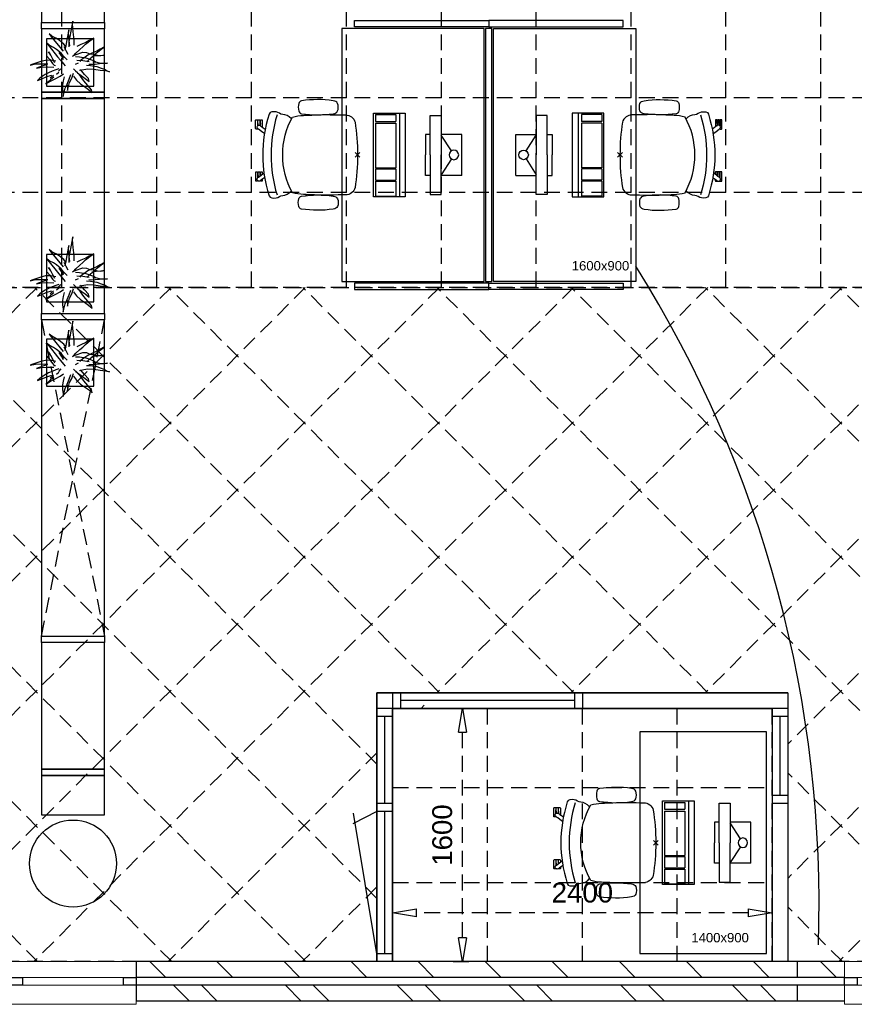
# Model space of a CAD drawing. Header units: millimetres. Extents: x -88840 to 85996, y -16279 to 104709.
# Tile 12 of 184: x -33267 to -27987, y 895 to 7120. Entities that reach past the tile are written whole.
import ezdxf

# ---------------------------------------------------------------- set-up
doc = ezdxf.new("R2010")
doc.units = ezdxf.units.MM
doc.header["$LTSCALE"] = 400
doc.header["$PDMODE"] = 3
doc.header["$PDSIZE"] = 15
doc.linetypes.add('HIDDEN', pattern=[0.375, 0.25, -0.125])
for name, color, linetype in [('-gd', 2, 'Continuous'), ('-ve', 2, 'HIDDEN'), ('inlay', 6, 'Continuous'), ('inr', 4, 'Continuous'), ('plafond', 255, 'HIDDEN'), ('plant', 114, 'Continuous'), ('plat', 5, 'Continuous'), ('sona-s008_ip0', 7, 'Continuous'), ('symbol', 1, 'Continuous'), ('timmerwerk-ge', 150, 'Continuous'), ('timmerwerk-ve', 8, 'HIDDEN')]:
    doc.layers.add(name, color=color, linetype=linetype)
for name, color, linetype, lineweight in [('Buitenkozijnen', 140, 'Continuous', 15), ('mat-baksteen', 5, 'Continuous', 25), ('mat-beton (ihwg)', 5, 'Continuous', 25), ('mat-kalkzandsteen', 5, 'Continuous', 25), ('None', 7, 'Continuous', 9)]:
    doc.layers.add(name, color=color, linetype=linetype, lineweight=lineweight)
doc.styles.add('Arial', font='arial.ttf', dxfattribs={"height": 176.388889})
doc.styles.get("Standard").update_dxf_attribs({"font": 'arial.ttf'})
doc.dimstyles.new('CAL-N1-050-25', dxfattribs={"dimscale": 50, "dimtxt": 2.5, "dimasz": 3, "dimexe": 1.5, "dimexo": 0, "dimgap": 0.3, "dimtad": 0, "dimdec": 4, "dimrnd": 1, "dimdsep": 46, "dimtxsty": 'Standard', "dimblk": 'CLOSED', "dimcen": 0, "dimdle": 1.25, "dimclrt": 249, "dimadec": 0, "dimazin": 0, "dimtfac": 0.9, "dimtdec": 4, "dimtix": 1, "dimtmove": 0, "dimatfit": 3, "dimldrblk": 'CLOSED', "dimfxl": 1, "dimtvp": 1, "dimtolj": 1, "dimtzin": 0, "dimarcsym": 0})

# ---------------------------------------------------------------- blocks, each defined once
blk = doc.blocks.new('plafond03')
at = {"layer": 'inlay'}
for points in [[(16442, -8252.2), (19042, -8252.2), (19042, -9952.2), (16442, -9952.2)], [(16542, -8352.2), (18942, -8352.2), (18942, -9952.2), (16542, -9952.2)]]:
    blk.add_lwpolyline(points, close=True, dxfattribs=at)
at = {"layer": 'plafond'}
for p, q in [((14450, -5690.3), (14450, -2292.3)), ((15050, -5690.3), (15050, -2292.3)), ((15650, -5690.3), (15650, -2292.3)), ((16250, -5690.3), (16250, -2292.3)), ((16850, -5690.3), (16850, -2292.3)), ((17450, -5690.3), (17450, -2292.3)), ((18050, -5690.3), (18050, -2292.3)), ((18650, -5690.3), (18650, -2292.3)), ((19250, -5690.3), (19250, -2292.3)), ((24050, -4490.3), (5215, -4490.3)), ((24050, -5090.3), (5215, -5090.3)), ((24050, -5690.3), (6875, -5690.3)), ((14292.3, -5690.3), (10030.3, -9952.2)), ((14296.2, -9952.2), (10034.2, -5690.3)), ((15140.8, -5690.3), (10878.9, -9952.2)), ((15144.7, -9952.2), (10882.7, -5690.3)), ((15989.3, -5690.3), (11727.4, -9952.2)), ((15993.2, -9952.2), (11731.3, -5690.3)), ((16837.9, -5690.3), (12575.9, -9952.2)), ((16442, -9552.4), (12579.8, -5690.3)), ((17686.4, -5690.3), (13424.4, -9952.2)), ((16442, -8703.9), (13428.3, -5690.3)), ((18534.9, -5690.3), (14273, -9952.2)), ((16838.8, -8252.2), (14276.9, -5690.3)), ((17687.3, -8252.2), (15125.4, -5690.3)), ((18535.9, -8252.2), (15973.9, -5690.3)), ((19383.5, -5690.3), (16821.5, -8252.2)), ((20558, -9425.9), (16822.4, -5690.3)), ((20232, -5690.3), (17670, -8252.2)), ((20558, -8577.4), (17671, -5690.3)), ((21080.5, -5690.3), (18518.5, -8252.2)), ((21081.5, -8252.2), (18519.5, -5690.3)), ((21929, -5690.3), (19042, -8577.4)), ((22777.6, -5690.3), (19042, -9425.9)), ((21930, -8252.2), (19368, -5690.3)), ((16742, -8331.8), (16721.5, -8352.2)), ((17142, -9952.2), (17142, -8352.2)), ((17742, -9952.2), (17742, -8352.2)), ((18342, -9952.2), (18342, -8352.2)), ((18942, -9952.2), (18942, -8352.2)), ((16442, -8631.8), (15121.5, -9952.2)), ((20235.9, -9952.2), (19042, -8758.3)), ((20558, -8758.3), (19364.1, -9952.2)), ((16542, -8852.2), (18942, -8852.2)), ((16542, -9452.2), (18942, -9452.2)), ((16442, -9480.3), (15970, -9952.2)), ((19387.3, -9952.2), (19042, -9606.9))]:
    blk.add_line(p, q, dxfattribs=at)
for points in [[(7270, -9952.2), (5440, -9952.2), (5440, -7522.3), (5215, -7522.3), (5215, -2292.3), (31910, -2292.3), (31910, -9707.3), (31730, -9707.3), (31730, -9952.2), (5440, -9952.2)], [(27670, -5690.3), (31910, -5690.3), (31910, -2292.3), (5215, -2292.3), (5215, -5690.3), (22390, -5690.3)]]:
    blk.add_lwpolyline(points, dxfattribs=at)
for points in [[(16442, -8252.2), (19042, -8252.2), (19042, -9952.2), (16442, -9952.2)], [(16542, -8352.2), (18942, -8352.2), (18942, -9952.2), (16542, -9952.2)]]:
    blk.add_lwpolyline(points, close=True, dxfattribs=at)
blk = doc.blocks.new('Kolom O 550')
at = {"layer": 'mat-beton (ihwg)', "lineweight": 25}
blk.add_circle((0, 0), 275, dxfattribs=at)
blk = doc.blocks.new('Gevelpui best 800')
at = {"layer": 'Buitenkozijnen', "color": 43, "linetype": 'Continuous', "lineweight": 9}
blk.add_lwpolyline([(-400, 270), (400, 270), (400, 0), (-400, 0)], close=True, dxfattribs=at)
at = {"layer": 'Buitenkozijnen', "color": 140, "linetype": 'Continuous', "lineweight": 15}
blk.add_lwpolyline([(-400, 150), (400, 150), (400, 100), (-400, 100)], close=True, dxfattribs=at)
at = {"layer": 'Buitenkozijnen', "color": 92, "linetype": 'Continuous', "lineweight": 25}
for points in [[(-400, 150), (-320, 150), (-320, 100), (-400, 100)], [(320, 150), (400, 150), (400, 100), (320, 100)]]:
    blk.add_lwpolyline(points, close=True, dxfattribs=at)
blk = doc.blocks.new('*X55')
at = {"layer": 'None', "lineweight": 9}
for p, q in [((-11028.9, 25033.5), (-10928.9, 25133.5)), ((-11028.9, 24609.3), (-10928.9, 24709.3)), ((-11028.9, 24185), (-10928.9, 24285)), ((-11028.9, 23760.8), (-10928.9, 23860.8)), ((-11028.9, 23336.5), (-10928.9, 23436.5)), ((-11028.9, 22912.2), (-10928.9, 23012.2)), ((-11028.9, 22488), (-10928.9, 22588)), ((-11028.9, 22063.7), (-10928.9, 22163.7)), ((-11028.9, 21639.4), (-10928.9, 21739.4)), ((-11028.9, 21215.2), (-10928.9, 21315.2)), ((-11028.9, 20790.9), (-10928.9, 20890.9))]:
    blk.add_line(p, q, dxfattribs=at)
blk = doc.blocks.new('*X56')
at = {"layer": 'None', "lineweight": 9}
for p, q in [((-11178.9, 24883.5), (-11078.9, 24983.5)), ((-11178.9, 24707.2), (-11078.9, 24807.2)), ((-11178.9, 24176.4), (-11078.9, 24276.4)), ((-11178.9, 24000.1), (-11078.9, 24100.1)), ((-11178.9, 23469.3), (-11078.9, 23569.3)), ((-11178.9, 23292.9), (-11078.9, 23392.9)), ((-11178.9, 22762.2), (-11078.9, 22862.2)), ((-11178.9, 22585.8), (-11078.9, 22685.8)), ((-11178.9, 22055.1), (-11078.9, 22155.1)), ((-11178.9, 21878.7), (-11078.9, 21978.7)), ((-11178.9, 21348), (-11078.9, 21448)), ((-11178.9, 21171.6), (-11078.9, 21271.6)), ((-11079.8, 20740), (-11078.9, 20740.9))]:
    blk.add_line(p, q, dxfattribs=at)
blk = doc.blocks.new('boom nieuw 01')
at = {"layer": 'plant', "extrusion": (0, -4.44089e-16, -1)}
for p, q in [((-574, 694), (-627, 737)), ((-627, 737), (-616, 698)), ((-574, 694), (-627, 737)), ((-627, 737), (-616, 698)), ((-616, 698), (-564, 639)), ((-616, 698), (-564, 639)), ((-519, 654), (-574, 694)), ((-519, 654), (-574, 694)), ((-285, 709), (-298, 670)), ((-285, 665), (-285, 709)), ((-257, 677), (-284, 619)), ((-257, 677), (-284, 619)), ((-238, 749), (-257, 677)), ((-238, 749), (-257, 677)), ((-225, 789), (-238, 749)), ((-225, 789), (-238, 749)), ((-225, 745), (-225, 789)), ((-225, 745), (-225, 789)), ((-219, 696), (-225, 745)), ((-219, 696), (-225, 745)), ((-219, 630), (-219, 696)), ((-219, 630), (-219, 696)), ((-531, 541), (-584, 584)), ((-584, 584), (-573, 545)), ((-531, 541), (-584, 584)), ((-584, 584), (-573, 545)), ((-573, 545), (-520, 486)), ((-573, 545), (-520, 486)), ((-564, 639), (-510, 574)), ((-564, 639), (-510, 574)), ((-476, 501), (-531, 541)), ((-476, 501), (-531, 541)), ((-467, 618), (-519, 654)), ((-467, 618), (-519, 654)), ((-510, 574), (-463, 510)), ((-510, 574), (-463, 510)), ((-412, 565), (-467, 618)), ((-412, 565), (-467, 618)), ((-369, 511), (-412, 565)), ((-369, 511), (-412, 565)), ((-316, 598), (-344, 540)), ((-308, 551), (-333, 488)), ((-308, 551), (-333, 488)), ((-298, 670), (-316, 598)), ((-284, 619), (-308, 551)), ((-284, 619), (-308, 551)), ((-279, 616), (-285, 665)), ((-243, 519), (-227, 576)), ((-243, 519), (-227, 576)), ((-227, 576), (-219, 630)), ((-227, 576), (-219, 630)), ((-119, 548), (-187, 511)), ((-55, 579), (-119, 548)), ((-55, 579), (-119, 548)), ((-101, 524), (-55, 560)), ((-101, 524), (-55, 560)), ((9, 617), (-55, 579)), ((9, 617), (-55, 579)), ((-55, 560), (-36, 579)), ((-55, 560), (-36, 579)), ((-36, 579), (9, 617)), ((-36, 579), (9, 617)), ((73, 551), (-4, 517)), ((73, 551), (-4, 517)), ((126, 569), (73, 551)), ((126, 569), (73, 551)), ((92, 539), (126, 569)), ((92, 539), (126, 569)), ((-831, 440), (-863, 451)), ((-863, 451), (-808, 440)), ((-831, 440), (-863, 451)), ((-863, 451), (-808, 440)), ((-793, 417), (-831, 440)), ((-793, 417), (-831, 440)), ((-808, 440), (-733, 432)), ((-808, 440), (-733, 432)), ((-751, 400), (-793, 417)), ((-751, 400), (-793, 417)), ((-733, 432), (-646, 419)), ((-733, 432), (-646, 419)), ((-646, 419), (-567, 415)), ((-646, 419), (-567, 415)), ((-567, 415), (-510, 423)), ((-567, 415), (-510, 423)), ((-520, 486), (-467, 421)), ((-520, 486), (-467, 421)), ((-510, 423), (-451, 434)), ((-510, 423), (-451, 434)), ((-424, 465), (-476, 501)), ((-424, 465), (-476, 501)), ((-463, 510), (-423, 466)), ((-463, 510), (-423, 466)), ((-369, 412), (-424, 465)), ((-369, 412), (-424, 465)), ((-423, 466), (-397, 444)), ((-423, 466), (-397, 444)), ((-344, 540), (-368, 472)), ((-187, 511), (-234, 479)), ((-187, 511), (-234, 479)), ((-195, 409), (-161, 444)), ((-170, 410), (-128, 424)), ((-170, 410), (-128, 424)), ((-167, 460), (-136, 488)), ((-167, 460), (-136, 488)), ((-128, 424), (-78, 443)), ((-128, 424), (-78, 443)), ((-95, 500), (-50, 537)), ((-78, 443), (-25, 464)), ((-78, 443), (-25, 464)), ((-4, 517), (-70, 496)), ((-4, 517), (-70, 496)), ((-25, 464), (20, 490)), ((-25, 464), (20, 490)), ((20, 490), (61, 517)), ((20, 490), (61, 517)), ((61, 517), (92, 539)), ((61, 517), (92, 539)), ((-838, 331), (-790, 339)), ((-838, 331), (-790, 339)), ((-787, 335), (-838, 331)), ((-787, 335), (-838, 331)), ((-790, 339), (-724, 343)), ((-790, 339), (-724, 343)), ((-737, 335), (-787, 335)), ((-737, 335), (-787, 335)), ((-690, 378), (-751, 400)), ((-690, 378), (-751, 400)), ((-691, 320), (-737, 335)), ((-724, 343), (-665, 349)), ((-724, 343), (-665, 349)), ((-636, 315), (-691, 320)), ((-636, 315), (-691, 320)), ((-601, 365), (-690, 378)), ((-601, 365), (-690, 378)), ((-642, 298), (-680, 321)), ((-642, 298), (-680, 321)), ((-665, 349), (-613, 352)), ((-665, 349), (-613, 352)), ((-601, 281), (-642, 298)), ((-601, 281), (-642, 298)), ((-613, 352), (-578, 349)), ((-613, 352), (-578, 349)), ((-553, 314), (-604, 263)), ((-553, 314), (-604, 263)), ((-547, 362), (-601, 365)), ((-547, 362), (-601, 365)), ((-540, 259), (-601, 281)), ((-540, 259), (-601, 281)), ((-583, 313), (-496, 300)), ((-583, 313), (-496, 300)), ((-511, 263), (-472, 292)), ((-511, 263), (-472, 292)), ((-496, 300), (-417, 296)), ((-496, 300), (-417, 296)), ((-472, 292), (-455, 309)), ((-472, 292), (-455, 309)), ((-398, 347), (-436, 328)), ((-398, 347), (-436, 328)), ((-281, 288), (-232, 238)), ((-281, 288), (-232, 238)), ((-231, 344), (-254, 371)), ((-231, 344), (-254, 371)), ((-233, 285), (-204, 233)), ((-233, 285), (-204, 233)), ((-192, 292), (-231, 344)), ((-192, 292), (-231, 344)), ((-151, 244), (-192, 292)), ((-151, 244), (-192, 292)), ((-127, 307), (-59, 290)), ((-127, 307), (-59, 290)), ((-105, 362), (-122, 364)), ((-105, 362), (-122, 364)), ((-113, 330), (-85, 277)), ((-113, 330), (-85, 277)), ((-83, 336), (-105, 362)), ((-83, 336), (-105, 362)), ((-15, 385), (-100, 387)), ((-15, 385), (-100, 387)), ((-85, 277), (-56, 224)), ((-85, 277), (-56, 224)), ((-43, 284), (-83, 336)), ((-43, 284), (-83, 336)), ((-59, 290), (16, 294)), ((-59, 290), (16, 294)), ((-3, 235), (-43, 284)), ((-3, 235), (-43, 284)), ((69, 341), (-16, 343)), ((69, 341), (-16, 343)), ((71, 388), (-15, 385)), ((71, 388), (-15, 385)), ((-5, 354), (51, 371)), ((-5, 354), (51, 371)), ((16, 294), (79, 310)), ((16, 294), (79, 310)), ((51, 371), (104, 389)), ((51, 371), (104, 389)), ((154, 344), (69, 341)), ((154, 344), (69, 341)), ((140, 402), (71, 388)), ((140, 402), (71, 388)), ((79, 310), (135, 327)), ((79, 310), (135, 327)), ((104, 389), (140, 402)), ((104, 389), (140, 402)), ((135, 327), (188, 345)), ((135, 327), (188, 345)), ((224, 359), (154, 344)), ((224, 359), (154, 344)), ((188, 345), (224, 359)), ((188, 345), (224, 359)), ((-748, 141), (-796, 107)), ((-748, 141), (-796, 107)), ((-796, 107), (-737, 139)), ((-796, 107), (-737, 139)), ((-794, 221), (-746, 230)), ((-794, 221), (-746, 230)), ((-743, 226), (-794, 221)), ((-743, 226), (-794, 221)), ((-722, 163), (-748, 141)), ((-722, 163), (-748, 141)), ((-746, 230), (-680, 234)), ((-746, 230), (-680, 234)), ((-694, 225), (-743, 226)), ((-694, 225), (-743, 226)), ((-737, 139), (-688, 167)), ((-737, 139), (-688, 167)), ((-686, 193), (-722, 163)), ((-686, 193), (-722, 163)), ((-647, 211), (-694, 225)), ((-647, 211), (-694, 225)), ((-688, 167), (-620, 196)), ((-688, 167), (-620, 196)), ((-648, 228), (-686, 193)), ((-648, 228), (-686, 193)), ((-680, 234), (-621, 240)), ((-680, 234), (-621, 240)), ((-604, 263), (-648, 228)), ((-604, 263), (-648, 228)), ((-592, 206), (-647, 211)), ((-592, 206), (-647, 211)), ((-620, 196), (-568, 225)), ((-620, 196), (-568, 225)), ((-549, 186), (-592, 206)), ((-549, 186), (-592, 206)), ((-568, 225), (-511, 263)), ((-568, 225), (-511, 263)), ((-496, 183), (-549, 186)), ((-496, 183), (-549, 186)), ((-451, 246), (-540, 259)), ((-451, 246), (-540, 259)), ((-454, 144), (-497, 109)), ((-454, 144), (-497, 109)), ((-392, 219), (-496, 183)), ((-392, 219), (-496, 183)), ((-403, 195), (-454, 144)), ((-403, 195), (-454, 144)), ((-397, 243), (-451, 246)), ((-397, 243), (-451, 246)), ((-369, 232), (-403, 195)), ((-369, 232), (-403, 195)), ((-354, 238), (-392, 219)), ((-354, 238), (-392, 219)), ((-297, 215), (-269, 162)), ((-297, 215), (-269, 162)), ((-269, 162), (-239, 109)), ((-269, 162), (-239, 109)), ((-263, 89), (-248, 155)), ((-263, 89), (-248, 155)), ((-194, 216), (-242, 260)), ((-194, 216), (-242, 260)), ((-232, 238), (-199, 194)), ((-232, 238), (-199, 194)), ((-186, 120), (-227, 169)), ((-186, 120), (-227, 169)), ((-204, 233), (-174, 186)), ((-204, 233), (-174, 186)), ((-199, 194), (-138, 143)), ((-199, 194), (-138, 143)), ((-174, 186), (-194, 216)), ((-174, 186), (-194, 216)), ((-33, 98), (-151, 244)), ((-33, 98), (-151, 244)), ((-138, 143), (-93, 116)), ((-138, 143), (-93, 116)), ((-56, 224), (-25, 178)), ((-56, 224), (-25, 178)), ((-25, 178), (-46, 207)), ((-25, 178), (-46, 207)), ((-597, 22), (-646, -12)), ((-597, 22), (-646, -12)), ((-646, -12), (-586, 20)), ((-646, -12), (-586, 20)), ((-572, 44), (-597, 22)), ((-572, 44), (-597, 22)), ((-586, 20), (-537, 48)), ((-586, 20), (-537, 48)), ((-535, 74), (-572, 44)), ((-535, 74), (-572, 44)), ((-537, 48), (-469, 77)), ((-537, 48), (-469, 77)), ((-497, 109), (-535, 74)), ((-497, 109), (-535, 74)), ((-469, 77), (-417, 106)), ((-469, 77), (-417, 106)), ((-380, 87), (-378, 37)), ((-380, 87), (-378, 37)), ((-378, 37), (-372, -25)), ((-378, 37), (-372, -25)), ((-317, 95), (-308, 24)), ((-317, 95), (-308, 24)), ((-317, -32), (-303, 34)), ((-317, -32), (-303, 34)), ((-308, 24), (-304, -32)), ((-308, 24), (-304, -32)), ((-303, 34), (-304, 107)), ((-303, 34), (-304, 107)), ((-293, -58), (-278, 12)), ((-293, -58), (-278, 12)), ((-278, 12), (-263, 89)), ((-278, 12), (-263, 89)), ((-267, 114), (-235, 70)), ((-267, 114), (-235, 70)), ((-235, 70), (-173, 19)), ((-235, 70), (-173, 19)), ((-69, -25), (-186, 120)), ((-69, -25), (-186, 120)), ((-173, 19), (-128, -8)), ((-173, 19), (-128, -8)), ((-93, 116), (-36, 86)), ((-93, 116), (-36, 86)), ((-36, 86), (2, 56)), ((-36, 86), (2, 56)), ((2, 56), (-33, 98)), ((2, 56), (-33, 98)), ((-372, -25), (-363, -96)), ((-372, -25), (-363, -96)), ((-363, -96), (-359, -152)), ((-363, -96), (-359, -152)), ((-348, -178), (-333, -108)), ((-348, -178), (-333, -108)), ((-333, -108), (-317, -32)), ((-333, -108), (-317, -32)), ((-304, -32), (-299, -81)), ((-304, -32), (-299, -81)), ((-303, -124), (-293, -58)), ((-303, -124), (-293, -58)), ((-299, -81), (-303, -124)), ((-299, -81), (-303, -124)), ((-128, -8), (-72, -38)), ((-128, -8), (-72, -38)), ((-72, -38), (-33, -68)), ((-72, -38), (-33, -68)), ((-33, -68), (-69, -25)), ((-33, -68), (-69, -25)), ((-359, -152), (-354, -201)), ((-359, -152), (-354, -201)), ((-358, -244), (-348, -178)), ((-358, -244), (-348, -178)), ((-354, -201), (-358, -244)), ((-354, -201), (-358, -244))]:
    blk.add_line(p, q, dxfattribs=at)
at = {"layer": 'timmerwerk-ge', "linetype": 'Continuous', "extrusion": (0, -4.44089e-16, -1)}
for p, q in [((0, 647), (-647, 647)), ((-647, 647), (-647, 0)), ((0, 0), (0, 647)), ((-647, 0), (0, 0))]:
    blk.add_line(p, q, dxfattribs=at)
blk = doc.blocks.new('SONA-S008_B2')
at = {"layer": '-gd'}
blk.add_open_spline([(-253, -509.5), (-87.8, -560.2), (87.8, -560.2), (253, -509.5)], degree=3, dxfattribs=at)
for points in [[(-206.6, -15.8), (-79.4, 5.3), (79.6, 5.3), (206.6, -15.8)], [(-253, -73.9), (-253.4, -51.6), (-233.1, -20.2), (-206.6, -15.8)], [(206.6, -15.8), (233.1, -20.2), (253.4, -51.6), (253, -73.9)], [(-277.9, -126.1), (-287.8, -121.3), (-315.3, -121.3), (-325.3, -126.1)], [(-253, -272.1), (-257.1, -206.8), (-252.1, -139.2), (-253, -73.9)], [(253, -73.9), (252.1, -139.2), (257.1, -206.8), (253, -272.1)], [(277.9, -126.1), (287.8, -121.3), (315.3, -121.3), (325.3, -126.1)], [(-342.5, -153.6), (-353.5, -221.1), (-351.5, -287.6), (-342.5, -355.4)], [(-325.3, -126.1), (-337, -131.7), (-340.4, -140.8), (-342.5, -153.6)], [(-260.7, -153.6), (-262.7, -140.8), (-266.2, -131.7), (-277.9, -126.1)], [(-260.7, -355.4), (-251.6, -287.6), (-249.7, -221.1), (-260.7, -153.6)], [(260.6, -355.4), (251.6, -287.6), (249.7, -221.1), (260.6, -153.6)], [(260.6, -153.6), (262.7, -140.8), (266.2, -131.7), (277.9, -126.1)], [(325.3, -126.1), (337, -131.7), (340.4, -140.8), (342.5, -153.6)], [(342.5, -153.6), (353.4, -221.1), (351.5, -287.6), (342.5, -355.4)], [(-255.2, -303.9), (-254.1, -304.3), (-252.9, -304.7), (-251.7, -305.1)], [(-238.9, -411.5), (-253, -365.7), (-250.2, -318.7), (-253, -272.1)], [(253, -272.1), (250.2, -318.7), (253, -365.7), (238.9, -411.5)], [(251.9, -297.7), (252.9, -297.4), (253.8, -297.1), (254.7, -296.8)], [(-342.5, -355.4), (-341.5, -363), (-333.6, -369.9), (-326.1, -371.8)], [(-326.1, -371.8), (-310.3, -375.7), (-292.8, -375.7), (-277, -371.8)], [(-277, -371.8), (-269.5, -369.9), (-261.7, -363), (-260.7, -355.4)], [(-250.7, -332.5), (-253.1, -331.7), (-255.4, -330.9), (-257.6, -330.2)], [(256.9, -323.2), (255, -323.8), (253.1, -324.4), (251, -325.1)], [(277, -371.8), (269.5, -369.9), (261.7, -363), (260.6, -355.4)], [(326.1, -371.8), (310.3, -375.7), (292.8, -375.7), (277, -371.8)], [(342.5, -355.4), (341.5, -363), (333.6, -369.9), (326.1, -371.8)], [(-227.3, -418.1), (-247.1, -436.6), (-255.7, -455.2), (-255.5, -473.7)], [(238.9, -411.5), (95.4, -494.5), (-95.5, -494.5), (-238.9, -411.5)], [(255.5, -473.7), (255.7, -455.2), (247.1, -436.6), (227.3, -418.1)], [(-255.5, -473.7), (-255.4, -489), (-270.3, -500.1), (-272.1, -515.2)], [(272.1, -515.2), (270.3, -500.1), (255.4, -489), (255.5, -473.7)], [(-272.1, -515.2), (-274.4, -533.8), (-273.7, -555.7), (-258.6, -560.1)], [(-258.6, -560.1), (-77.4, -613.6), (78.8, -613.6), (258.6, -560.1)], [(258.6, -560.1), (273.7, -555.6), (274.4, -533.8), (272.1, -515.2)], [(-222.4, -606.9), (-222.4, -604.9), (-220.7, -603.3), (-218.7, -603.3)], [(-222.4, -615.1), (-222.4, -615.1), (-222.4, -606.9), (-222.4, -606.9)], [(-218.8, -615.1), (-218.8, -615.1), (-222.4, -615.1), (-222.4, -615.1)], [(-222.4, -629.9), (-222.4, -629.9), (-222.4, -618.1), (-222.4, -618.1)], [(-222.4, -618.1), (-222.4, -618.1), (-198.5, -618.1), (-198.5, -618.1)], [(-198.5, -615.1), (-198.5, -615.1), (-218.8, -615.1), (-218.8, -615.1)], [(-218.7, -603.3), (-218.7, -603.3), (-192, -603.3), (-176.8, -603.3)], [(-198.5, -618.1), (-198.5, -618.1), (-198.5, -615.1), (-198.5, -615.1)], [(-198.5, -615.1), (-198.5, -615.1), (-186.7, -615.2), (-186.7, -615.2)], [(-198.5, -618.1), (-198.5, -618.1), (-189.1, -618.2), (-187.1, -618.2)], [(-182.7, -633.4), (-188.4, -629.2), (-189.7, -621.1), (-185.5, -615.4)], [(-185.4, -615.2), (-186.2, -615.2), (-186.7, -615.2), (-186.7, -615.2)], [(-186.7, -615.2), (-186.7, -615.2), (-186.7, -616.4), (-186.7, -617.3)], [(-185.5, -615.4), (-185.5, -615.4), (-176.5, -602.9), (-162.6, -583.8)], [(-134.5, -588.9), (-152.4, -613.6), (-164.7, -630.5), (-164.7, -630.5)], [(106.4, -606.6), (106.4, -604.6), (108, -603), (110, -603)], [(106.4, -614.8), (106.4, -614.8), (106.4, -606.6), (106.4, -606.6)], [(110.1, -614.8), (110.1, -614.8), (106.4, -614.8), (106.4, -614.8)], [(106.4, -629.7), (106.4, -629.7), (106.4, -617.8), (106.4, -617.8)], [(106.4, -617.8), (106.4, -617.8), (130.3, -617.8), (130.3, -617.8)], [(110, -603), (110, -603), (115.6, -603), (123.1, -603)], [(130.3, -614.8), (130.3, -614.8), (110.1, -614.8), (110.1, -614.8)], [(143.1, -630.4), (143.1, -630.4), (131.8, -614.9), (115.2, -592)], [(130.3, -617.8), (130.3, -617.8), (130.3, -614.8), (130.3, -614.8)], [(130.3, -614.8), (130.3, -614.8), (130.9, -614.8), (131.7, -614.8)], [(130.3, -617.8), (130.3, -617.8), (131.9, -617.8), (133.9, -617.8)], [(143.7, -587.5), (156, -604.4), (163.9, -615.2), (163.9, -615.2)], [(154.9, -602.9), (159.4, -602.9), (162.3, -602.9), (162.3, -602.9)], [(163.9, -615.2), (168.1, -621), (166.8, -629.1), (161.1, -633.2)], [(162.3, -602.9), (164.4, -602.9), (166, -604.6), (166, -606.6)], [(166, -614.8), (166, -614.8), (164.6, -614.8), (163.5, -614.8)], [(165.3, -617.8), (165.8, -617.8), (166, -617.8), (166, -617.8)], [(166, -606.6), (166, -606.6), (166, -614.8), (166, -614.8)], [(166, -617.8), (166, -617.8), (166, -618.6), (166, -619.9)], [(-222.5, -641.1), (-222.5, -641.1), (-222.4, -632.9), (-222.4, -632.9)], [(-218.8, -644.8), (-220.8, -644.8), (-222.5, -643.1), (-222.5, -641.1)], [(-198.6, -630), (-198.6, -630), (-222.4, -629.9), (-222.4, -629.9)], [(-222.4, -632.9), (-222.4, -632.9), (-218.8, -632.9), (-218.8, -632.9)], [(-218.8, -632.9), (-218.8, -632.9), (-198.6, -633), (-198.6, -633)], [(-166.5, -644.9), (-166.5, -644.9), (-218.8, -644.8), (-218.8, -644.8)], [(-198.6, -633), (-198.6, -633), (-198.6, -630), (-198.6, -630)], [(-198.6, -630), (-198.6, -630), (-186.7, -630), (-186.7, -630)], [(-198.6, -633), (-198.6, -633), (-186.7, -633), (-186.7, -633)], [(-185.9, -630), (-186.4, -630), (-186.7, -630), (-186.7, -630)], [(-186.7, -630), (-186.7, -630), (-186.7, -633), (-186.7, -633)], [(-186.7, -633), (-186.7, -633), (-185.3, -633), (-183.1, -633)], [(-164.7, -630.5), (-168.8, -636.2), (-176.9, -637.5), (-182.7, -633.4)], [(-182.7, -633.4), (-182.7, -633.4), (-182.7, -633.4), (-182.7, -633.4)], [(-167.1, -633), (-166.7, -633), (-166.5, -633), (-166.5, -633)], [(-166.5, -633), (-166.5, -633), (-162.9, -633.1), (-162.9, -633.1)], [(-162.9, -641.3), (-162.9, -643.3), (-164.5, -644.9), (-166.5, -644.9)], [(-162.8, -630.1), (-162.8, -630.1), (-163.4, -630.1), (-164.4, -630)], [(-162.9, -633.1), (-162.9, -633.1), (-162.9, -641.3), (-162.9, -641.3)], [(-162.8, -628), (-162.8, -629.2), (-162.8, -630.1), (-162.8, -630.1)], [(130.3, -629.6), (130.3, -629.6), (106.4, -629.7), (106.4, -629.7)], [(106.4, -640.9), (106.4, -640.9), (106.4, -632.7), (106.4, -632.7)], [(106.4, -632.7), (106.4, -632.7), (110.1, -632.7), (110.1, -632.7)], [(110.1, -644.5), (108.1, -644.5), (106.5, -642.9), (106.4, -640.9)], [(110.1, -632.7), (110.1, -632.7), (130.3, -632.6), (130.3, -632.6)], [(162.4, -644.4), (162.4, -644.4), (110.1, -644.5), (110.1, -644.5)], [(130.3, -632.6), (130.3, -632.6), (130.3, -629.6), (130.3, -629.6)], [(130.3, -629.6), (130.3, -629.6), (142.1, -629.6), (142.1, -629.6)], [(130.3, -632.6), (130.3, -632.6), (142.2, -632.6), (142.2, -632.6)], [(142.5, -629.6), (142.3, -629.6), (142.1, -629.6), (142.1, -629.6)], [(142.1, -629.6), (142.1, -629.6), (142.2, -632.6), (142.2, -632.6)], [(142.2, -632.6), (142.2, -632.6), (143.3, -632.6), (145.1, -632.6)], [(161.1, -633.2), (155.3, -637.4), (147.2, -636.1), (143.1, -630.4)], [(161.1, -633.2), (161.1, -633.2), (161.1, -633.2), (161.1, -633.2)], [(161.8, -632.6), (162.2, -632.6), (162.4, -632.6), (162.4, -632.6)], [(162.4, -632.6), (162.4, -632.6), (166, -632.6), (166, -632.6)], [(166, -640.8), (166, -642.8), (164.4, -644.4), (162.4, -644.4)], [(166, -629.6), (166, -629.6), (165.4, -629.6), (164.4, -629.6)], [(166, -625.7), (166, -627.8), (166, -629.6), (166, -629.6)], [(166, -632.6), (166, -632.6), (166, -640.8), (166, -640.8)]]:
    blk.add_open_spline(points, degree=3)
at = {"layer": 'sona-s008_ip0'}
blk.add_point((0, 0), dxfattribs=at)
blk = doc.blocks.new('SYMB-CMP4_B2')
for p, q in [((-130, 558.1), (130, 558.1)), ((-130, 558.1), (-130, 428.1)), ((130, 558.1), (130, 428.1)), ((-25.3, 491.9), (-125, 428.1)), ((25.3, 491.9), (125, 428.1)), ((-250, 358.1), (-250, 428.1)), ((-250, 428.1), (0, 428.1)), ((250, 428.1), (0, 428.1)), ((250, 358.1), (250, 428.1)), ((0, 358.1), (-250, 358.1)), ((-130, 358.1), (-130, 328.1)), ((-130, 328.1), (0, 328.1)), ((0, 358.1), (250, 358.1)), ((130, 328.1), (0, 328.1)), ((130, 358.1), (130, 328.1)), ((265, 200), (-265, 200)), ((-265, 200), (-265, 0)), ((265, 0), (265, 200)), ((265, 162.9), (-265, 162.9)), ((-166.8, 141.5), (-259.7, 141.5)), ((-259.7, 12.9), (-259.7, 141.5)), ((-166.8, 12.9), (-166.8, 141.5)), ((-88, 141.5), (-159.1, 141.5)), ((-159.1, 12.9), (-159.1, 141.5)), ((-88, 12.9), (-88, 141.5)), ((200.4, 141.5), (-81.5, 141.5)), ((-81.5, 12.9), (-81.5, 141.5)), ((200.4, 12.9), (200.4, 141.5)), ((254.7, 141.5), (212.3, 141.5)), ((212.3, 12.9), (212.3, 141.5)), ((254.7, 12.9), (254.7, 141.5)), ((-265, 0), (265, 0)), ((-166.8, 12.9), (-259.7, 12.9)), ((-88, 12.9), (-159.1, 12.9)), ((200.4, 12.9), (-81.5, 12.9)), ((254.7, 12.9), (212.3, 12.9))]:
    blk.add_line(p, q)
blk.add_circle((0, 508.1), 30)
blk = doc.blocks.new('_CLOSED')
at = {"color": 0, "linetype": 'ByBlock'}
for p, q in [((-1, 0.167), (0, 0)), ((-1, 0.167), (-1, -0.167)), ((0, 0), (-1, -0.167))]:
    blk.add_line(p, q, dxfattribs=at)
blk = doc.blocks.new('*D1520')
at = {"layer": '-ve', "color": 0, "lineweight": -2, "transparency": 16777216}
for p, q in [((-70907.8, 31165.1), (-70907.8, 31547.6)), ((-68507.8, 31165.1), (-68507.8, 31547.6)), ((-68657.8, 31472.6), (-70757.8, 31472.6))]:
    blk.add_line(p, q, dxfattribs=at)
at = {"layer": 'Defpoints', "color": 0, "transparency": 16777216}
for p in [(-70907.8, 31472.6), (-70907.8, 31165.1), (-68507.8, 31165.1)]:
    blk.add_point(p, dxfattribs=at)
at = {"layer": '-ve', "color": 0, "lineweight": -2, "transparency": 16777216, "xscale": 150, "yscale": 150, "zscale": 150, "rotation": 180}
blk.add_blockref('_CLOSED', (-70907.8, 31472.6), dxfattribs=at)
at = {"layer": '-ve', "color": 0, "lineweight": -2, "transparency": 16777216, "xscale": 150, "yscale": 150, "zscale": 150}
blk.add_blockref('_CLOSED', (-68507.8, 31472.6), dxfattribs=at)
at = {"layer": '-ve', "color": 249, "transparency": 16777216, "insert": (-69707.8, 31600.3), "char_height": 125, "attachment_point": 5}
blk.add_mtext('\\A1;2400', dxfattribs=at)
blk = doc.blocks.new('*D1521')
at = {"layer": '-ve', "color": 0, "lineweight": -2, "transparency": 16777216}
for p, q in [((-70525.6, 32765.1), (-70390.9, 32765.1)), ((-70465.9, 31315.1), (-70465.9, 32615.1)), ((-70525.6, 31165.1), (-70390.9, 31165.1))]:
    blk.add_line(p, q, dxfattribs=at)
at = {"layer": 'Defpoints', "color": 0, "transparency": 16777216}
for p in [(-70525.6, 32765.1), (-70465.9, 32765.1), (-70525.6, 31165.1)]:
    blk.add_point(p, dxfattribs=at)
at = {"layer": '-ve', "color": 0, "lineweight": -2, "transparency": 16777216, "xscale": 150, "yscale": 150, "zscale": 150}
for p, rotation in [((-70465.9, 32765.1), 90), ((-70465.9, 31165.1), 270)]:
    blk.add_blockref('_CLOSED', p, dxfattribs=dict(at, rotation=rotation))
at = {"layer": '-ve', "color": 249, "transparency": 16777216, "insert": (-70593.6, 31965.1), "char_height": 125, "attachment_point": 5, "rotation": 90}
blk.add_mtext('\\A1;1600', dxfattribs=at)
blk = doc.blocks.new('BD C209')
at = {"layer": 'inlay'}
blk.add_arc((11654.30476, -9585.91761), 7585.0886, 358.032026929, 32.097151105, dxfattribs=at)
at = {"layer": 'inr'}
for points in [[(16300, -4002.28186), (17150, -4002.28186), (17150, -4042.28186), (16300, -4042.28186)], [(18000, -4002.28186), (17150, -4002.28186), (17150, -4042.28186), (18000, -4042.28186)], [(17120, -5652.28186), (17120, -4052.28186), (16220, -4052.28186), (16220, -5652.28186)], [(17130, -4052.28186), (17130, -5652.28186), (17170, -5652.28186), (17170, -4052.28186)], [(17180, -5652.28186), (17180, -4052.28186), (18080, -4052.28186), (18080, -5652.28186)], [(16300, -5702.28186), (17150, -5702.28186), (17150, -5662.28186), (16300, -5662.28186)], [(18000, -5702.28186), (17150, -5702.28186), (17150, -5662.28186), (18000, -5662.28186)], [(18906.14701, -9900.58723), (18906.14701, -8500.58723), (18106.14701, -8500.58723), (18106.14701, -9900.58723)]]:
    blk.add_lwpolyline(points, close=True, dxfattribs=at)
at = {"layer": 'mat-baksteen', "lineweight": 25}
for p, q in [((14920, -10102.24122), (14920, -10202.24122)), ((19400, -10102.24122), (14920, -10102.24122)), ((19100, -10102.24122), (19100, -10202.24122)), ((19400, -10202.24122), (14920, -10202.24122))]:
    blk.add_line(p, q, dxfattribs=at)
at = {"layer": 'mat-kalkzandsteen', "lineweight": 25}
for p, q in [((14920, -9952.24122), (14920, -10052.24122)), ((19400, -9952.24122), (14920, -9952.24122)), ((19100, -9952.24122), (19100, -10052.24122)), ((19400, -10052.24122), (14920, -10052.24122))]:
    blk.add_line(p, q, dxfattribs=at)
at = {"layer": 'plat'}
for p, q in [((19041.96136, -8252.24122), (16441.96136, -8252.24122)), ((16441.96136, -8252.24122), (16441.96136, -9952.24122)), ((16541.96136, -8252.24122), (16541.96136, -9952.24122)), ((16591.96136, -8252.24122), (16591.96136, -8352.24122)), ((17691.96136, -8252.24122), (17691.96136, -8352.24122)), ((17741.96136, -8252.24122), (17741.96136, -8352.24122)), ((19041.96136, -8252.24122), (19041.96136, -9952.24122)), ((17691.96136, -8302.24122), (16591.96136, -8302.24122)), ((19041.96136, -8352.24122), (16441.96136, -8352.24122)), ((16541.96136, -8402.24122), (16441.96136, -8402.24122)), ((16491.96136, -8952.24122), (16491.96136, -8402.24122)), ((18941.96136, -8352.24122), (18941.96136, -9952.24122)), ((19041.96136, -8402.24122), (18941.96136, -8402.24122)), ((18991.96136, -8402.24122), (18991.96136, -8902.24122)), ((16541.96136, -8952.24122), (16441.96136, -8952.24122)), ((19041.96136, -8902.24122), (18941.96136, -8902.24122)), ((19041.96136, -8952.24122), (18941.96136, -8952.24122)), ((16441.96136, -9002.24122), (16289.80378, -9080.98921)), ((16441.96136, -9902.24122), (16293.42673, -9014.58685)), ((16541.96136, -9002.24122), (16441.96136, -9002.24122)), ((16491.96136, -9902.24122), (16491.96136, -9002.24122)), ((16541.96136, -9902.24122), (16441.96136, -9902.24122)), ((18941.96136, -9952.24122), (16441.96136, -9952.24122))]:
    blk.add_line(p, q, dxfattribs=at)
at = {"layer": 'timmerwerk-ge'}
for points in [[(14720, -4015.34889), (14720, -3215.34889), (14320, -3215.34889), (14320, -4015.34889)], [(14320, -4015.34889), (14720, -4015.34889), (14720, -4055.34889), (14320, -4055.34889)], [(14720, -4455.34889), (14720, -4055.34889), (14320, -4055.34889), (14320, -4455.34889)], [(14320, -4495.34889), (14720, -4495.34889), (14720, -4455.34889), (14320, -4455.34889)], [(14720, -5855.34889), (14720, -4495.34889), (14320, -4495.34889), (14320, -5855.34889)], [(14320, -5855.34889), (14720, -5855.34889), (14720, -5895.34889), (14320, -5895.34889)], [(14720, -7895.34889), (14720, -5895.34889), (14320, -5895.34889), (14320, -7895.34889)], [(14320, -7895.34889), (14720, -7895.34889), (14720, -7935.34889), (14320, -7935.34889)], [(14720, -8735.34889), (14720, -7935.34889), (14320, -7935.34889), (14320, -8735.34889)], [(14720, -8735.34889), (14320, -8735.34889), (14320, -8775.34889), (14720, -8775.34889)], [(14720, -9025.34889), (14720, -8775.34889), (14320, -8775.34889), (14320, -9025.34889)]]:
    blk.add_lwpolyline(points, close=True, dxfattribs=at)
at = {"layer": 'timmerwerk-ve'}
for p, q in [((14320, -7895.34889), (14720, -5895.34889)), ((14320, -5895.34889), (14720, -7895.34889))]:
    blk.add_line(p, q, dxfattribs=at)
at = {"layer": '-ve', "xscale": 0.4608, "yscale": 0.4608, "zscale": 0.4608, "rotation": 180}
for p in [(14352.87866, -4118.7956), (14352.87866, -5482.0702), (14352.87866, -6016.37391)]:
    blk.add_blockref('boom nieuw 01', p, dxfattribs=at)
at = {"layer": 'Buitenkozijnen', "color": 7, "rotation": 180}
for p in [(14520, -9952.24122), (19800, -9952.24122)]:
    blk.add_blockref('Gevelpui best 800', p, dxfattribs=at)
at = {"layer": 'inr', "rotation": 270}
blk.add_blockref('SONA-S008_B2', (16320, -4852.28186), dxfattribs=at)
at = {"layer": 'inr', "xscale": -1, "rotation": 90}
blk.add_blockref('SONA-S008_B2', (17980, -4852.28186), dxfattribs=at)
at = {"layer": 'inr', "extrusion": (0, 0, -1), "xscale": -1, "zscale": -1, "rotation": 90}
blk.add_blockref('SONA-S008_B2', (-18206.14701, -9200.58723), dxfattribs=at)
at = {"layer": 'mat-baksteen', "rotation": 90}
blk.add_blockref('*X56', (40140, 976.65878), dxfattribs=at)
at = {"layer": 'mat-beton (ihwg)', "color": 7, "rotation": 90}
blk.add_blockref('Kolom O 550', (14520, -9332.28186), dxfattribs=at)
at = {"layer": 'mat-kalkzandsteen', "rotation": 90}
blk.add_blockref('*X55', (40140, 976.65878), dxfattribs=at)
at = {"layer": 'symbol', "xscale": -1, "rotation": 270}
for p in [(16421.4887, -4852.28186), (18249.66699, -9200.58723)]:
    blk.add_blockref('SYMB-CMP4_B2', p, dxfattribs=at)
at = {"layer": 'symbol', "rotation": 90.00000000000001}
blk.add_blockref('SYMB-CMP4_B2', (17878.5113, -4852.28186), dxfattribs=at)
at = {"layer": 'plat', "char_height": 59.266667, "attachment_point": 1, "style": 'Arial'}
for s, insert in [('1600x900', (17675.02005, -5523.34974)), ('1400x900', (18431.66254, -9771.23508))]:
    blk.add_mtext(s, dxfattribs=dict(at, insert=insert))
at = {"layer": '-ve'}
for p1, p2, distance, picture, middle in [((16924.15703, -9952.24122), (16924.15703, -8352.24122), -59.62625, '*D1521', (16856.14003, -9152.24122)), ((18941.96136, -9952.24122), (16541.96136, -9952.24122), -307.52308, '*D1520', (17741.96136, -9517.0749))]:
    dim = blk.add_aligned_dim(p1=p1, p2=p2, distance=distance, dimstyle='CAL-N1-050-25', dxfattribs=at)
    dim.commit()
    dim.dimension.update_dxf_attribs({"geometry": picture, "text_midpoint": middle, "insert": (87449.7156, -41117.3286)})

msp = doc.modelspace()

# ---------------------------------------------------------------- block references
at = {"layer": '-ve'}
for name in ['BD C209', 'plafond03']:
    msp.add_blockref(name, (-47449.7156, 11117.3286), dxfattribs=at)

doc.saveas('drawing.dxf')
